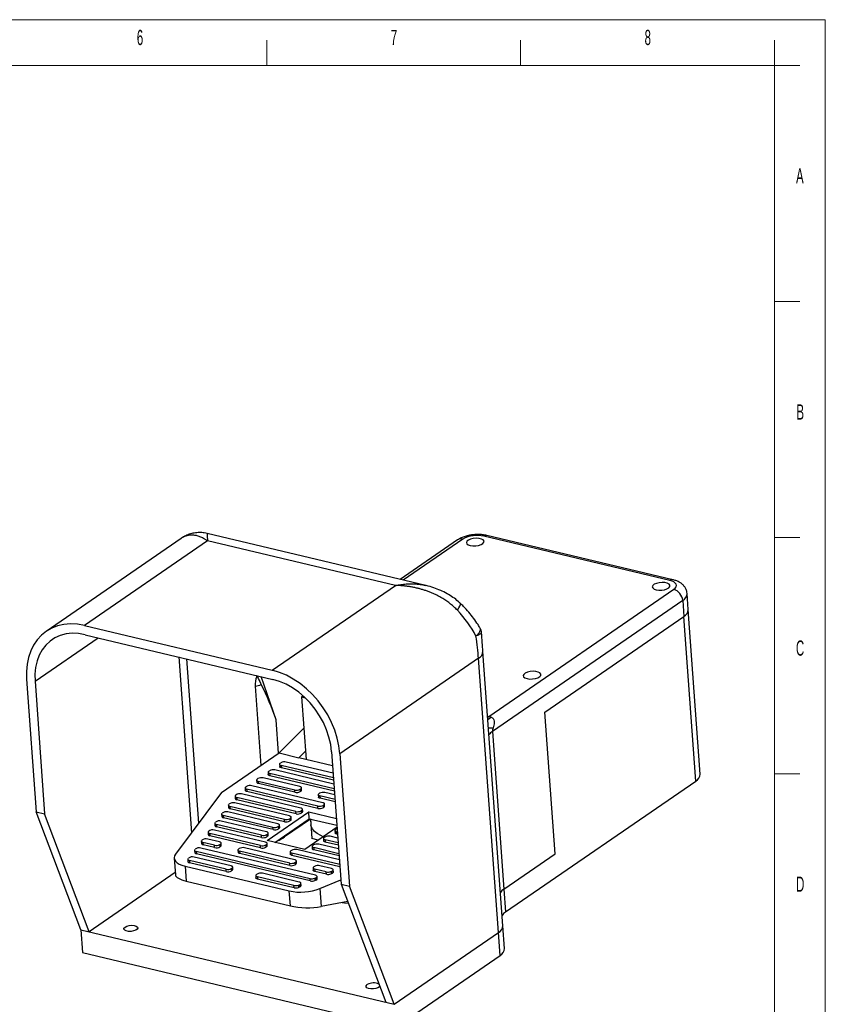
# Model space of a CAD drawing. Header units: millimetres. Extents: x 0 to 420, y 0 to 297.
# Tile 4 of 4: x 261 to 420, y 103 to 297. Entities that reach past the tile are written whole.
import ezdxf

# ---------------------------------------------------------------- set-up
doc = ezdxf.new("R2010")
doc.units = ezdxf.units.MM
doc.styles.add('SLDTEXTSTYLE0', font='TXT', dxfattribs={"width": 0.56})

msp = doc.modelspace()

# ---------------------------------------------------------------- linework, layer by layer
at = {"color": 7, "linetype": 'Continuous', "lineweight": 18}
for p, q in [((-0.015, 297.0175), (419.985, 297.0175)), ((419.985, 0.0175), (419.985, 297.0175)), ((309.985, 288.0175), (309.985, 293.0175)), ((359.985, 288.0175), (359.985, 293.0175)), ((409.985, 288.0175), (409.985, 293.0175)), ((409.985, 288.0175), (9.985, 288.0175)), ((215.985, 288.0175), (409.985, 288.0175)), ((409.985, 288.0175), (409.985, 253.7206)), ((414.985, 288.0175), (409.985, 288.0175)), ((409.985, 9.0175), (409.985, 288.0175)), ((414.985, 241.5175), (409.985, 241.5175)), ((414.985, 195.0175), (409.985, 195.0175)), ((414.985, 148.5175), (409.985, 148.5175))]:
    msp.add_line(p, q, dxfattribs=at)
at = {"color": 7, "linetype": 'Continuous', "lineweight": 25}
for p, q in [((293.1098, 194.8555), (266.5311, 176.5554)), ((298.2947, 194.3913), (274.0598, 177.7049)), ((341.2935, 185.5966), (298.2447, 195.8343)), ((335.3142, 185.5875), (298.2947, 194.3913)), ((347.5735, 194.5658), (336.2789, 186.7892)), ((389.3478, 186.5928), (352.7396, 195.2987)), ((389.9409, 186.7379), (353.3327, 195.4439)), ((311.0793, 168.9011), (335.3142, 185.5875)), ((353.7179, 159.7745), (390.1214, 184.8392)), ((391.8971, 182.6474), (354.4419, 156.8585)), ((391.8971, 182.6474), (392.1252, 179.4964)), ((392.9989, 180.8357), (392.7707, 183.9867)), ((395.3457, 148.4257), (392.9989, 180.8357)), ((364.7329, 160.636), (392.1252, 179.4964)), ((394.472, 147.0864), (392.1252, 179.4964)), ((274.0598, 177.7049), (311.0793, 168.9011)), ((274.1902, 175.9043), (311.2097, 167.1005)), ((356.4709, 118.574), (352.5596, 172.5908)), ((351.6859, 171.2515), (324.397, 152.4623)), ((355.5972, 117.2347), (351.6859, 171.2515)), ((262.6978, 167.1353), (264.5883, 141.0272)), ((308.0415, 167.7165), (307.947, 167.8764)), ((311.829, 159.1674), (308.9067, 167.6482)), ((264.3431, 166.744), (266.2336, 140.6359)), ((316.8257, 163.658), (317.1278, 163.866)), ((316.8257, 163.658), (317.5344, 163.4895)), ((316.8257, 163.658), (317.7177, 151.3398)), ((366.7537, 132.7274), (364.7329, 160.636)), ((312.3978, 152.605), (317.2733, 157.4772)), ((354.4419, 156.8585), (356.6909, 125.7988)), ((301.1019, 144.8275), (312.3978, 152.605)), ((312.3978, 152.605), (316.3054, 151.6757)), ((316.3054, 151.6757), (317.5997, 152.9692)), ((322.9514, 150.0952), (316.3054, 151.6757)), ((322.7516, 152.8536), (324.6421, 126.7455)), ((324.397, 152.4623), (326.2874, 126.3542)), ((312.5012, 150.371), (312.5338, 149.9208)), ((312.6323, 150.5719), (312.7735, 150.6691)), ((323.126, 147.6839), (312.8257, 150.1335)), ((312.8257, 150.1335), (312.8583, 149.6833)), ((323.1586, 147.2338), (312.8583, 149.6833)), ((323.0585, 148.6155), (313.8141, 150.814)), ((308.114, 147.4609), (308.2552, 147.5581)), ((316.494, 145.9912), (309.2957, 147.703)), ((310.2421, 148.8155), (310.2747, 148.3653)), ((310.3731, 149.0164), (310.5143, 149.1136)), ((323.2802, 145.5545), (310.5665, 148.578)), ((310.5665, 148.578), (310.5991, 148.1278)), ((323.3128, 145.1043), (310.5991, 148.1278)), ((323.2127, 146.4861), (311.5549, 149.2585)), ((305.7238, 145.7045), (305.7563, 145.2543)), ((305.8548, 145.9054), (305.996, 146.0026)), ((320.0333, 142.1411), (306.0482, 145.467)), ((306.0482, 145.467), (306.0808, 145.0169)), ((321.0217, 142.8216), (307.0366, 146.1475)), ((307.9829, 147.26), (308.0155, 146.8098)), ((315.5056, 145.3106), (308.3074, 147.0225)), ((308.3074, 147.0225), (308.34, 146.5723)), ((315.5382, 144.8605), (308.34, 146.5723)), ((316.5462, 145.4556), (316.6874, 145.5528)), ((316.5462, 145.4556), (316.5788, 145.0054)), ((316.72, 145.1026), (316.6874, 145.5528)), ((316.851, 145.3035), (316.8184, 145.7537)), ((357.0168, 121.2975), (394.472, 147.0864)), ((301.1019, 144.8275), (292.0029, 132.6779)), ((303.7463, 144.082), (303.7789, 143.6318)), ((303.7855, 144.1981), (303.8686, 144.3092)), ((315.7175, 141.0747), (304.0708, 143.8445)), ((304.0708, 143.8445), (304.1034, 143.3944)), ((316.7059, 141.7552), (305.0011, 144.5388)), ((320.0659, 141.691), (306.0808, 145.0169)), ((315.5382, 144.8605), (315.5056, 145.3106)), ((316.72, 145.1026), (316.5788, 145.0054)), ((320.1171, 144.3743), (320.1497, 143.9241)), ((320.3893, 144.6724), (320.2481, 144.5752)), ((323.4344, 143.4251), (320.4415, 144.1368)), ((320.4415, 144.1368), (320.4741, 143.6867)), ((323.467, 142.9749), (320.4741, 143.6867)), ((323.3669, 144.3567), (321.4299, 144.8173)), ((302.416, 142.3056), (302.4486, 141.8555)), ((302.4551, 142.4218), (302.5383, 142.5328)), ((313.4584, 139.5192), (302.7404, 142.0681)), ((302.7404, 142.0681), (302.773, 141.618)), ((313.491, 139.0691), (302.773, 141.618)), ((314.4468, 140.1998), (303.6707, 142.7625)), ((315.7501, 140.6246), (304.1034, 143.3944)), ((320.0659, 141.691), (320.0333, 142.1411)), ((321.0739, 142.286), (321.2151, 142.3833)), ((321.0739, 142.286), (321.1065, 141.8359)), ((321.2477, 141.9331), (321.1065, 141.8359)), ((321.2477, 141.9331), (321.2151, 142.3833)), ((321.3788, 142.134), (321.3462, 142.5842)), ((264.5883, 141.0272), (266.2336, 140.6359)), ((273.3866, 117.785), (264.5883, 141.0272)), ((275.0319, 117.3938), (266.2336, 140.6359)), ((301.0856, 140.5292), (301.1182, 140.0791)), ((301.1248, 140.6454), (301.2079, 140.7564)), ((311.1992, 137.9637), (301.41, 140.2917)), ((301.41, 140.2917), (301.4426, 139.8416)), ((311.2318, 137.5136), (301.4426, 139.8416)), ((312.1876, 138.6443), (302.3404, 140.9861)), ((310.0593, 135.3727), (318.2488, 141.0113)), ((311.5898, 135.0087), (318.3465, 139.6609)), ((314.499, 139.6642), (314.6402, 139.7614)), ((314.499, 139.6642), (314.5316, 139.214)), ((314.6727, 139.3112), (314.6402, 139.7614)), ((314.8038, 139.5121), (314.7712, 139.9623)), ((315.7501, 140.6246), (315.7175, 141.0747)), ((316.7581, 141.2196), (316.8993, 141.3169)), ((316.7581, 141.2196), (316.7907, 140.7695)), ((316.9319, 140.8667), (316.7907, 140.7695)), ((316.9319, 140.8667), (316.8993, 141.3169)), ((317.063, 141.0676), (317.0304, 141.5178)), ((318.2488, 141.0113), (323.7031, 139.7142)), ((318.3465, 139.6609), (318.2488, 141.0113)), ((318.3465, 139.6609), (323.8008, 138.3638)), ((299.7552, 138.7529), (299.7878, 138.3027)), ((299.7944, 138.869), (299.8776, 138.98)), ((308.94, 136.4082), (300.0797, 138.5154)), ((300.0797, 138.5154), (300.1123, 138.0652)), ((308.9726, 135.9581), (300.1123, 138.0652)), ((309.9284, 137.0888), (301.01, 139.2097)), ((311.2318, 137.5136), (311.1992, 137.9637)), ((312.2398, 138.1087), (312.381, 138.2059)), ((312.2398, 138.1087), (312.2724, 137.6585)), ((312.4136, 137.7557), (312.2724, 137.6585)), ((312.4136, 137.7557), (312.381, 138.2059)), ((312.5446, 137.9566), (312.512, 138.4068)), ((313.491, 139.0691), (313.4584, 139.5192)), ((318.5707, 139.5602), (313.5015, 136.0699)), ((314.6727, 139.3112), (314.5316, 139.214)), ((323.8276, 137.994), (317.4632, 133.6119)), ((318.5672, 139.6085), (318.8466, 135.7494)), ((318.604, 139.5997), (318.6867, 138.4579)), ((298.4249, 136.9765), (298.4575, 136.5263)), ((298.4641, 137.0926), (298.5472, 137.2037)), ((308.7375, 134.3636), (298.7493, 136.739)), ((298.7493, 136.739), (298.7819, 136.2888)), ((308.7701, 133.9135), (298.7819, 136.2888)), ((309.7259, 135.0442), (299.6797, 137.4333)), ((308.9726, 135.9581), (308.94, 136.4082)), ((309.9806, 136.5532), (310.1218, 136.6504)), ((309.9806, 136.5532), (310.0132, 136.103)), ((310.1544, 136.2002), (310.0132, 136.103)), ((310.1544, 136.2002), (310.1218, 136.6504)), ((310.2855, 136.4011), (310.2529, 136.8513)), ((320.1258, 135.4452), (318.8466, 135.7494)), ((321.158, 135.7557), (321.1905, 135.3056)), ((321.4302, 136.0538), (321.289, 135.9566)), ((323.9837, 135.839), (322.4708, 136.1988)), ((323.4171, 137.3112), (323.4497, 136.8611)), ((323.6894, 137.6093), (323.5482, 137.5121)), ((323.8969, 137.0368), (323.7416, 137.0737)), ((323.7416, 137.0737), (323.7742, 136.6236)), ((323.9295, 136.5866), (323.7742, 136.6236)), ((319.5661, 128.5185), (297.0189, 133.8806)), ((297.0945, 135.2001), (297.1271, 134.75)), ((297.1337, 135.3162), (297.2169, 135.4273)), ((299.6914, 134.4222), (297.419, 134.9626)), ((297.419, 134.9626), (297.4516, 134.5125)), ((299.724, 133.972), (297.4516, 134.5125)), ((300.6798, 135.1027), (298.3493, 135.6569)), ((299.724, 133.972), (299.6914, 134.4222)), ((300.732, 134.5671), (300.8732, 134.6643)), ((300.732, 134.5671), (300.7646, 134.117)), ((300.9058, 134.2142), (300.7646, 134.117)), ((300.9058, 134.2142), (300.8732, 134.6643)), ((301.0369, 134.4151), (301.0043, 134.8652)), ((315.4876, 131.5812), (305.6158, 133.9289)), ((308.7701, 133.9135), (308.7375, 134.3636)), ((309.7781, 134.5086), (309.9193, 134.6058)), ((309.7781, 134.5086), (309.8107, 134.0584)), ((309.9519, 134.1556), (309.8107, 134.0584)), ((309.9519, 134.1556), (309.9193, 134.6058)), ((310.0829, 134.3565), (310.0504, 134.8067)), ((317.4632, 133.6119), (310.0593, 135.3727)), ((318.8988, 134.2002), (318.9314, 133.7501)), ((319.171, 134.4983), (319.0298, 134.4011)), ((324.2053, 132.7779), (319.2232, 133.9627)), ((319.2232, 133.9627), (319.2558, 133.5126)), ((324.1379, 133.7095), (320.2116, 134.6433)), ((324.0511, 134.9073), (321.4824, 135.5182)), ((321.4824, 135.5182), (321.515, 135.0681)), ((324.0837, 134.4572), (321.515, 135.0681)), ((291.7416, 131.9035), (291.9799, 128.6136)), ((294.473, 131.7635), (294.5561, 131.8745)), ((302.9484, 130.3777), (295.6886, 132.1042)), ((295.7642, 133.4237), (295.7968, 132.9736)), ((295.8033, 133.5399), (295.8865, 133.6509)), ((318.5197, 127.8518), (296.0886, 133.1862)), ((296.0886, 133.1862), (296.1212, 132.7361)), ((318.5523, 127.4016), (296.1212, 132.7361)), ((304.3029, 133.4858), (304.3355, 133.0357)), ((304.5752, 133.7839), (304.434, 133.6867)), ((314.4992, 130.9007), (304.6274, 133.2483)), ((304.6274, 133.2483), (304.66, 132.7982)), ((314.5318, 130.4505), (304.66, 132.7982)), ((314.583, 133.1338), (314.6156, 132.6837)), ((314.8552, 133.4319), (314.714, 133.3347)), ((324.3595, 130.6485), (314.9074, 132.8963)), ((314.9074, 132.8963), (314.94, 132.4462)), ((324.3921, 130.1984), (314.94, 132.4462)), ((324.292, 131.5801), (315.8958, 133.5769)), ((324.2379, 132.3278), (319.2558, 133.5126)), ((356.6909, 125.7988), (366.7537, 132.7274)), ((293.9046, 130.3203), (314.415, 125.4426)), ((293.9046, 130.3203), (294.1165, 127.3944)), ((294.4338, 131.6473), (294.4664, 131.1972)), ((301.96, 129.6972), (294.7583, 131.4099)), ((294.7583, 131.4099), (294.7908, 130.9597)), ((301.9926, 129.247), (294.7908, 130.9597)), ((303.0006, 129.8421), (303.1418, 129.9393)), ((303.1744, 129.4892), (303.1418, 129.9393)), ((303.3055, 129.6901), (303.2729, 130.1402)), ((314.5318, 130.4505), (314.4992, 130.9007)), ((315.5398, 131.0456), (315.681, 131.1428)), ((315.5398, 131.0456), (315.5724, 130.5954)), ((315.7136, 130.6927), (315.5724, 130.5954)), ((315.7136, 130.6927), (315.681, 131.1428)), ((315.8447, 130.8936), (315.8121, 131.3437)), ((319.1107, 129.9643), (319.1433, 129.5142)), ((319.383, 130.2624), (319.2418, 130.1652)), ((322.7541, 129.8531), (320.4236, 130.4073)), ((291.9489, 129.0415), (275.0319, 117.3938)), ((301.9926, 129.247), (301.96, 129.6972)), ((303.0006, 129.8421), (303.0332, 129.3919)), ((303.1744, 129.4892), (303.0332, 129.3919)), ((307.8055, 128.4673), (307.8381, 128.0172)), ((308.0777, 128.7655), (307.9365, 128.6682)), ((315.3317, 126.5172), (308.1299, 128.2299)), ((308.1299, 128.2299), (308.1625, 127.7797)), ((316.3782, 127.1839), (309.1183, 128.9104)), ((319.422, 127.923), (319.6213, 128.0064)), ((321.7077, 129.1864), (319.4352, 129.7268)), ((319.4352, 129.7268), (319.4678, 129.2767)), ((321.7403, 128.7362), (319.4678, 129.2767)), ((319.6538, 127.5563), (319.6213, 128.0064)), ((319.9232, 127.8309), (319.8906, 128.281)), ((321.7403, 128.7362), (321.7077, 129.1864)), ((322.61, 129.2576), (322.8092, 129.341)), ((322.61, 129.2576), (322.6426, 128.8075)), ((322.8418, 128.8909), (322.6426, 128.8075)), ((322.8418, 128.8909), (322.8092, 129.341)), ((323.1111, 129.1655), (323.0785, 129.6156)), ((294.1165, 127.3944), (314.6268, 122.5167)), ((315.3643, 126.067), (308.1625, 127.7797)), ((315.3643, 126.067), (315.3317, 126.5172)), ((316.234, 126.5884), (316.4333, 126.6718)), ((316.234, 126.5884), (316.2666, 126.1382)), ((316.4659, 126.2217), (316.2666, 126.1382)), ((316.4659, 126.2217), (316.4333, 126.6718)), ((316.7352, 126.4963), (316.7026, 126.9464)), ((318.5523, 127.4016), (318.5197, 127.8518)), ((319.422, 127.923), (319.4546, 127.4729)), ((319.6538, 127.5563), (319.4546, 127.4729)), ((320.4304, 125.9174), (324.5764, 127.6531)), ((324.6421, 126.7455), (326.2874, 126.3542)), ((324.6421, 126.7455), (333.4405, 103.5033)), ((335.0858, 103.112), (326.2874, 126.3542)), ((314.6268, 122.5167), (314.415, 125.4426)), ((320.4304, 125.9174), (320.6893, 122.3426)), ((356.6909, 125.7988), (357.0168, 121.2975)), ((325.9281, 123.3483), (320.6893, 122.3426)), ((356.7969, 114.0726), (356.4709, 118.574)), ((273.3866, 117.785), (275.0319, 117.3938)), ((273.3866, 117.785), (273.7126, 113.2836)), ((273.3866, 117.785), (335.0858, 103.112)), ((335.0858, 103.112), (355.5972, 117.2347)), ((355.9232, 112.7333), (355.5972, 117.2347)), ((273.7126, 113.2836), (335.4117, 98.6106)), ((335.4117, 98.6106), (355.9232, 112.7333)), ((333.4405, 103.5033), (335.0858, 103.112))]:
    msp.add_line(p, q, dxfattribs=at)
at = {"color": 8, "linetype": 'Continuous', "lineweight": 25}
for p, q in [((348.5773, 194.719), (336.8596, 186.6511)), ((264.3431, 166.744), (276.7598, 175.2932)), ((292.6471, 171.515), (295.1546, 136.8863)), ((296.5856, 138.7971), (294.244, 171.1352)), ((307.6895, 165.7622), (308.8206, 150.142)), ((312.3086, 152.5436), (311.829, 159.1674)), ((353.4836, 159.8302), (353.7179, 159.7745)), ((353.4976, 159.637), (353.7179, 159.7745)), ((313.5015, 136.0699), (313.4839, 136.3129))]:
    msp.add_line(p, q, dxfattribs=at)
at = {"color": 7, "linetype": 'Continuous', "lineweight": 25, "flags": 128}
for points in [[(350.0569, 193.4516), (350.5779, 193.3773), (351.1495, 193.3848), (351.7099, 193.4733), (352.1982, 193.6332), (352.5616, 193.8471), (352.7607, 194.0919), (352.7738, 194.3411), (352.5997, 194.5677), (352.2571, 194.747), (351.7832, 194.8597), (351.2293, 194.8936), (350.6555, 194.8449), (350.1239, 194.719), (349.6921, 194.5295), (349.407, 194.2969), (349.2994, 194.0465), (349.381, 193.8054), (349.643, 193.5996), (350.0569, 193.4516)], [(386.665, 184.7456), (387.186, 184.6713), (387.7577, 184.6788), (388.318, 184.7673), (388.8064, 184.9272), (389.1698, 185.1411), (389.3688, 185.386), (389.382, 185.6352), (389.2079, 185.8617), (388.8653, 186.041), (388.3914, 186.1537), (387.8375, 186.1876), (387.2636, 186.1389), (386.732, 186.013), (386.3003, 185.8235), (386.0152, 185.591), (385.9076, 185.3405), (385.9892, 185.0994), (386.2511, 184.8936), (386.665, 184.7456)], [(390.1214, 184.8392), (390.4045, 185.0781), (390.5819, 185.3303), (390.6468, 185.5863), (390.5966, 185.836), (390.4334, 186.0701), (390.1633, 186.2793), (389.7967, 186.4558), (389.3478, 186.5928)], [(274.0598, 177.7049), (272.6843, 177.9485), (271.3385, 178.0193), (270.0391, 177.9163), (268.8026, 177.6408), (267.6445, 177.1963), (266.5794, 176.5884), (265.6206, 175.8247), (264.7803, 174.9148), (264.069, 173.8702), (263.4956, 172.7039), (263.0673, 171.4308), (262.7896, 170.0667), (262.6659, 168.6288), (262.6978, 167.1353)], [(352.2714, 176.3105), (352.2611, 176.4102), (352.2545, 176.4567)], [(274.1902, 175.9043), (272.9073, 176.1256), (271.6555, 176.1729), (270.4529, 176.0457), (269.3173, 175.7457), (268.265, 175.2774), (267.3115, 174.6475), (266.4707, 173.8653), (265.7548, 172.9422), (265.1743, 171.8916), (264.7376, 170.7289), (264.4511, 169.471), (264.319, 168.1362), (264.3431, 166.744)], [(324.397, 152.4623), (324.2099, 153.9927), (323.87, 155.5408), (323.3815, 157.0871), (322.7507, 158.6122), (321.9853, 160.0968), (321.0951, 161.5223), (320.0913, 162.8707), (318.9864, 164.1252), (317.7944, 165.2699), (316.5302, 166.2905), (315.2098, 167.174), (313.8497, 167.9095), (312.4671, 168.4876), (311.0793, 168.9011)], [(322.7516, 152.8536), (322.5715, 154.2828), (322.2381, 155.7283), (321.7562, 157.169), (321.1328, 158.5838), (320.3771, 159.9522), (319.5001, 161.2541), (318.5146, 162.4707), (317.4349, 163.584), (316.2767, 164.578), (315.0571, 165.4381), (313.7937, 166.1518), (312.5049, 166.7086), (311.2097, 167.1005)], [(361.2494, 167.2463), (361.7704, 167.172), (362.3421, 167.1795), (362.9024, 167.268), (363.3908, 167.4279), (363.7542, 167.6418), (363.9532, 167.8867), (363.9664, 168.1358), (363.7923, 168.3624), (363.4497, 168.5417), (362.9758, 168.6544), (362.4219, 168.6883), (361.848, 168.6396), (361.3165, 168.5137), (360.8847, 168.3242), (360.5996, 168.0917), (360.492, 167.8412), (360.5736, 167.6001), (360.8355, 167.3943), (361.2494, 167.2463)], [(312.6323, 150.5719), (312.5615, 150.5121), (312.5172, 150.4491), (312.5009, 150.3851), (312.5135, 150.3227), (312.5543, 150.2641), (312.6218, 150.2118), (312.7135, 150.1677), (312.8257, 150.1335)], [(312.8583, 149.6833), (312.7461, 149.7176), (312.6544, 149.7617), (312.5869, 149.814), (312.5461, 149.8725), (312.5338, 149.9208)], [(308.114, 147.4609), (308.0432, 147.4012), (307.9988, 147.3381), (307.9826, 147.2741), (307.9952, 147.2117), (308.036, 147.1532), (308.1035, 147.1008), (308.1951, 147.0567), (308.3074, 147.0225)], [(310.3731, 149.0164), (310.3023, 148.9566), (310.258, 148.8936), (310.2418, 148.8296), (310.2543, 148.7672), (310.2951, 148.7087), (310.3627, 148.6563), (310.4543, 148.6122), (310.5665, 148.578)], [(310.5991, 148.1278), (310.4869, 148.1621), (310.3953, 148.2062), (310.3277, 148.2585), (310.2869, 148.317), (310.2747, 148.3653)], [(305.8548, 145.9054), (305.784, 145.8457), (305.7397, 145.7826), (305.7234, 145.7186), (305.736, 145.6562), (305.7768, 145.5977), (305.8443, 145.5453), (305.936, 145.5012), (306.0482, 145.467)], [(308.34, 146.5723), (308.2277, 146.6066), (308.1361, 146.6507), (308.0686, 146.703), (308.0277, 146.7615), (308.0155, 146.8098)], [(316.6874, 145.5528), (316.7582, 145.6125), (316.8025, 145.6756), (316.8187, 145.7395), (316.8062, 145.802), (316.7654, 145.8605), (316.6978, 145.9128), (316.6062, 145.9569), (316.494, 145.9912)], [(303.7855, 144.1981), (303.7561, 144.1456), (303.746, 144.0929), (303.7554, 144.0413), (303.7843, 143.9921), (303.8317, 143.9468), (303.8964, 143.9064), (303.9768, 143.872), (304.0708, 143.8445)], [(306.0808, 145.0169), (305.9686, 145.0511), (305.8769, 145.0952), (305.8094, 145.1475), (305.7686, 145.206), (305.7563, 145.2543)], [(320.2481, 144.5752), (320.1773, 144.5155), (320.133, 144.4524), (320.1168, 144.3884), (320.1293, 144.326), (320.1701, 144.2675), (320.2377, 144.2152), (320.3293, 144.171), (320.4415, 144.1368)], [(320.4741, 143.6867), (320.3619, 143.7209), (320.2703, 143.765), (320.2027, 143.8173), (320.1619, 143.8758), (320.1497, 143.9241)], [(302.4551, 142.4218), (302.4257, 142.3693), (302.4156, 142.3165), (302.4251, 142.2649), (302.4539, 142.2158), (302.5013, 142.1704), (302.5661, 142.13), (302.6465, 142.0956), (302.7404, 142.0681)], [(316.8993, 141.3169), (316.9701, 141.3766), (317.0145, 141.4396), (317.0307, 141.5036), (317.0181, 141.5661), (316.9773, 141.6246), (316.9098, 141.6769), (316.8182, 141.721), (316.7059, 141.7552)], [(321.2151, 142.3833), (321.2859, 142.443), (321.3303, 142.506), (321.3465, 142.57), (321.3339, 142.6325), (321.2931, 142.691), (321.2256, 142.7433), (321.134, 142.7874), (321.0217, 142.8216)], [(301.1248, 140.6454), (301.0953, 140.5929), (301.0852, 140.5401), (301.0947, 140.4885), (301.1235, 140.4394), (301.1709, 140.394), (301.2357, 140.3536), (301.3161, 140.3192), (301.41, 140.2917)], [(314.6402, 139.7614), (314.7109, 139.8211), (314.7553, 139.8841), (314.7715, 139.9481), (314.759, 140.0106), (314.7182, 140.0691), (314.6506, 140.1214), (314.559, 140.1655), (314.4468, 140.1998)], [(299.7944, 138.869), (299.765, 138.8165), (299.7549, 138.7638), (299.7644, 138.7121), (299.7932, 138.663), (299.8406, 138.6176), (299.9053, 138.5772), (299.9857, 138.5428), (300.0797, 138.5154)], [(312.381, 138.2059), (312.4518, 138.2656), (312.4961, 138.3287), (312.5123, 138.3926), (312.4998, 138.4551), (312.459, 138.5136), (312.3915, 138.5659), (312.2998, 138.61), (312.1876, 138.6443)], [(321.1139, 136.1256), (320.6162, 136.338), (319.9105, 136.7309), (319.3551, 137.1715), (318.9612, 137.651), (318.7368, 138.1596), (318.6867, 138.4579)], [(323.8495, 137.6919), (323.7839, 137.6634), (323.6894, 137.6093)], [(298.4641, 137.0926), (298.4346, 137.0401), (298.4245, 136.9874), (298.434, 136.9358), (298.4628, 136.8866), (298.5102, 136.8413), (298.575, 136.8009), (298.6554, 136.7665), (298.7493, 136.739)], [(310.1218, 136.6504), (310.1926, 136.7101), (310.237, 136.7732), (310.2532, 136.8371), (310.2406, 136.8996), (310.1998, 136.9581), (310.1323, 137.0104), (310.0407, 137.0545), (309.9284, 137.0888)], [(321.289, 135.9566), (321.2182, 135.8969), (321.1739, 135.8338), (321.1576, 135.7699), (321.1702, 135.7074), (321.211, 135.6489), (321.2785, 135.5966), (321.3702, 135.5525), (321.4824, 135.5182)], [(323.5482, 137.5121), (323.4774, 137.4524), (323.433, 137.3893), (323.4168, 137.3253), (323.4294, 137.2629), (323.4702, 137.2044), (323.5377, 137.1521), (323.6293, 137.108), (323.7416, 137.0737)], [(323.7742, 136.6236), (323.6619, 136.6578), (323.5703, 136.7019), (323.5028, 136.7543), (323.4619, 136.8128), (323.4497, 136.8611)], [(297.1337, 135.3162), (297.1043, 135.2637), (297.0942, 135.211), (297.1036, 135.1594), (297.1325, 135.1102), (297.1799, 135.0649), (297.2446, 135.0245), (297.325, 134.9901), (297.419, 134.9626)], [(300.8732, 134.6643), (300.944, 134.724), (300.9884, 134.7871), (301.0046, 134.8511), (300.992, 134.9135), (300.9512, 134.972), (300.8837, 135.0244), (300.7921, 135.0685), (300.6798, 135.1027)], [(309.9193, 134.6058), (309.9901, 134.6655), (310.0344, 134.7286), (310.0507, 134.7925), (310.0381, 134.855), (309.9973, 134.9135), (309.9298, 134.9658), (309.8381, 135.0099), (309.7259, 135.0442)], [(319.0298, 134.4011), (318.9591, 134.3414), (318.9147, 134.2783), (318.8985, 134.2144), (318.911, 134.1519), (318.9518, 134.0934), (319.0194, 134.0411), (319.111, 133.997), (319.2232, 133.9627)], [(321.515, 135.0681), (321.4028, 135.1023), (321.3111, 135.1464), (321.2436, 135.1988), (321.2028, 135.2573), (321.1905, 135.3056)], [(292.0029, 132.6779), (291.8066, 132.3279), (291.7392, 131.9762), (291.8024, 131.6321), (291.9946, 131.3046), (292.3106, 131.0021), (292.7423, 130.7328), (293.2783, 130.5035), (293.9046, 130.3203)], [(295.8033, 133.5399), (295.7739, 133.4874), (295.7638, 133.4346), (295.7733, 133.383), (295.8021, 133.3339), (295.8495, 133.2885), (295.9143, 133.2481), (295.9947, 133.2137), (296.0886, 133.1862)], [(304.434, 133.6867), (304.3632, 133.627), (304.3188, 133.5639), (304.3026, 133.5), (304.3152, 133.4375), (304.356, 133.379), (304.4235, 133.3267), (304.5152, 133.2826), (304.6274, 133.2483)], [(304.66, 132.7982), (304.5477, 132.8324), (304.4561, 132.8765), (304.3886, 132.9289), (304.3478, 132.9874), (304.3355, 133.0357)], [(314.714, 133.3347), (314.6433, 133.275), (314.5989, 133.2119), (314.5827, 133.148), (314.5952, 133.0855), (314.636, 133.027), (314.7036, 132.9747), (314.7952, 132.9306), (314.9074, 132.8963)], [(314.94, 132.4462), (314.8278, 132.4804), (314.7362, 132.5246), (314.6686, 132.5769), (314.6278, 132.6354), (314.6156, 132.6837)], [(319.2558, 133.5126), (319.1436, 133.5468), (319.052, 133.5909), (318.9844, 133.6433), (318.9436, 133.7018), (318.9314, 133.7501)], [(294.473, 131.7635), (294.4436, 131.711), (294.4334, 131.6582), (294.4429, 131.6066), (294.4717, 131.5575), (294.5191, 131.5121), (294.5839, 131.4717), (294.6643, 131.4373), (294.7583, 131.4099)], [(303.1418, 129.9393), (303.2126, 129.999), (303.2569, 130.0621), (303.2732, 130.1261), (303.2606, 130.1885), (303.2198, 130.247), (303.1523, 130.2993), (303.0606, 130.3435), (302.9484, 130.3777)], [(315.681, 131.1428), (315.7518, 131.2025), (315.7962, 131.2656), (315.8124, 131.3296), (315.7998, 131.392), (315.759, 131.4505), (315.6915, 131.5028), (315.5999, 131.547), (315.4876, 131.5812)], [(319.2418, 130.1652), (319.171, 130.1055), (319.1266, 130.0424), (319.1104, 129.9784), (319.123, 129.916), (319.1638, 129.8575), (319.2313, 129.8052), (319.3229, 129.761), (319.4352, 129.7268)], [(307.9365, 128.6682), (307.8658, 128.6085), (307.8214, 128.5455), (307.8052, 128.4815), (307.8177, 128.419), (307.8585, 128.3605), (307.9261, 128.3082), (308.0177, 128.2641), (308.1299, 128.2299)], [(308.1625, 127.7797), (308.0503, 127.8139), (307.9587, 127.8581), (307.8911, 127.9104), (307.8503, 127.9689), (307.8381, 128.0172)], [(319.4678, 129.2767), (319.3555, 129.3109), (319.2639, 129.355), (319.1964, 129.4074), (319.1556, 129.4659), (319.1433, 129.5142)], [(319.6213, 128.0064), (319.7401, 128.0673), (319.8273, 128.1367), (319.8782, 128.2109), (319.8901, 128.2859), (319.8624, 128.3577), (319.7965, 128.4227), (319.696, 128.4772), (319.5661, 128.5185)], [(322.8092, 129.341), (322.9281, 129.4019), (323.0153, 129.4713), (323.0662, 129.5455), (323.0781, 129.6205), (323.0504, 129.6923), (322.9845, 129.7573), (322.884, 129.8118), (322.7541, 129.8531)], [(316.4333, 126.6718), (316.5522, 126.7327), (316.6394, 126.8021), (316.6903, 126.8762), (316.7022, 126.9512), (316.6744, 127.0231), (316.6086, 127.088), (316.508, 127.1426), (316.3782, 127.1839)], [(324.8088, 123.1334), (325.2824, 123.0877), (326.0443, 123.0414)], [(282.072, 118.3355), (282.4289, 118.5105), (282.8904, 118.6255), (283.3941, 118.665), (283.8721, 118.6237), (284.2597, 118.5071), (284.5046, 118.3311), (284.5737, 118.1192), (284.4577, 117.9003), (284.1724, 117.7038), (283.7561, 117.5563), (283.2651, 117.4777), (282.7658, 117.4786), (282.3255, 117.5589), (282.0038, 117.7077), (281.844, 117.905), (281.8679, 118.1241), (282.072, 118.3355)], [(332.248, 106.6534), (332.1717, 106.5532), (331.8864, 106.3567), (331.4701, 106.2092), (330.9791, 106.1305), (330.4798, 106.1314), (330.0395, 106.2118), (329.7178, 106.3606), (329.558, 106.5579), (329.5819, 106.777), (329.786, 106.9884), (329.786, 106.9884)]]:
    msp.add_lwpolyline(points, dxfattribs=at)
at = {"color": 8, "linetype": 'Continuous', "lineweight": 25, "flags": 128}
for points in [[(347.5172, 180.7139), (347.8085, 181.1679), (348.0107, 181.5447), (348.1179, 181.8337), (348.1272, 182.0268), (348.0911, 182.0892)], [(353.5274, 159.2244), (353.8061, 159.3709), (354.1783, 159.6495)]]:
    msp.add_lwpolyline(points, dxfattribs=at)
at = {"color": 8, "linetype": 'Continuous', "lineweight": 25}
for centre, radius, start, end in [((348.244, 193.5378), 1.2273, 74.243662, 123.118058), ((353.1952, 194.7216), 0.7353, 79.221245, 128.287087), ((389.8034, 186.0155), 0.7354, 79.251237, 128.285276), ((391.2268, 184.0387), 1.5444, 295.722662, 358.226736), ((350.3607, 176.1639), 1.9164, 8.790137, 28.37347), ((353.4833, 177.238), 19.7024, 270.483718, 273.136736), ((355.7186, 154.8693), 2.3636, 122.694846, 146.471907)]:
    msp.add_arc(centre, radius, start, end, dxfattribs=at)
at = {"color": 7, "linetype": 'Continuous', "lineweight": 25}
for centre, radius, start, end in [((351.4088, 189.6212), 5.8315, 76.808213, 119.049285), ((389.3931, 182.4341), 2.513, 4.86958, 73.154813), ((391.4533, 180.8893), 1.5465, 295.751743, 358.012993), ((350.959, 172.6746), 1.598, 297.056925, 358.270018), ((305.0276, 179.0256), 13.5279, 281.348259, 286.65573), ((313.4814, 149.3946), 1.4579, 76.808213, 119.049285), ((308.963, 146.2836), 1.4579, 76.808213, 119.049285), ((311.2222, 147.8391), 1.4579, 76.808213, 119.049285), ((393.8001, 148.4793), 1.5465, 295.751743, 358.012993), ((306.7039, 144.7281), 1.4579, 76.808213, 119.049285), ((315.8383, 146.73), 1.4579, 256.808213, 299.049285), ((304.1186, 143.7555), 0.3615, 200.009419, 267.583769), ((304.6606, 143.3111), 1.2741, 74.498725, 128.430278), ((315.8709, 146.2799), 1.4579, 256.808213, 299.049285), ((316.6192, 145.3116), 0.232, 295.751743, 358.012993), ((321.0972, 143.3979), 1.4579, 76.808213, 119.049285), ((302.7882, 141.9792), 0.3615, 200.009419, 267.583769), ((303.3302, 141.5347), 1.2741, 74.498725, 128.430278), ((320.366, 143.5605), 1.4579, 256.808213, 299.049285), ((320.3986, 143.1104), 1.4579, 256.808213, 299.049285), ((321.1469, 142.1421), 0.232, 295.751743, 358.012993), ((301.4579, 140.2028), 0.3615, 200.009419, 267.583769), ((301.9999, 139.7583), 1.2741, 74.498725, 128.430278), ((313.7911, 140.9386), 1.4579, 256.808213, 299.049285), ((316.0502, 142.4941), 1.4579, 256.808213, 299.049285), ((316.0828, 142.044), 1.4579, 256.808213, 299.049285), ((316.8311, 141.0757), 0.232, 295.751743, 358.012993), ((300.1275, 138.4264), 0.3615, 200.009419, 267.583769), ((300.6695, 137.9819), 1.2741, 74.498725, 128.430278), ((311.5319, 139.3831), 1.4579, 256.808213, 299.049285), ((312.3128, 137.9647), 0.232, 295.751743, 358.012993), ((313.8237, 140.4885), 1.4579, 256.808213, 299.049285), ((314.572, 139.5202), 0.232, 295.751743, 358.012993), ((298.7972, 136.65), 0.3615, 200.009419, 267.583769), ((299.3391, 136.2056), 1.2741, 74.498725, 128.430278), ((309.2727, 137.8276), 1.4579, 256.808213, 299.049285), ((309.3053, 137.3775), 1.4579, 256.808213, 299.049285), ((310.0536, 136.4092), 0.232, 295.751743, 358.012993), ((311.5645, 138.933), 1.4579, 256.808213, 299.049285), ((309.3605, 142.2676), 7.4538, 290.890245, 303.748947), ((322.1381, 134.7794), 1.4579, 76.808213, 119.049285), ((296.6784, 132.6528), 1.2741, 74.498725, 128.430278), ((297.4668, 134.8737), 0.3615, 200.009419, 267.583769), ((298.0088, 134.4292), 1.2741, 74.498725, 128.430278), ((300.0242, 135.8416), 1.4579, 256.808213, 299.049285), ((300.0567, 135.3914), 1.4579, 256.808213, 299.049285), ((300.805, 134.4231), 0.232, 295.751743, 358.012993), ((305.2831, 132.5095), 1.4579, 76.808213, 119.049285), ((309.0702, 135.783), 1.4579, 256.808213, 299.049285), ((309.1028, 135.3329), 1.4579, 256.808213, 299.049285), ((309.8511, 134.3646), 0.232, 295.751743, 358.012993), ((319.8789, 133.2239), 1.4579, 76.808213, 119.049285), ((295.3481, 130.8764), 1.2741, 74.498725, 128.430278), ((296.1364, 133.0973), 0.3615, 200.009419, 267.583769), ((315.5631, 132.1575), 1.4579, 76.808213, 119.049285), ((294.8061, 131.3209), 0.3615, 200.009419, 267.583769), ((314.8319, 132.3201), 1.4579, 256.808213, 299.049285), ((314.8645, 131.8699), 1.4579, 256.808213, 299.049285), ((315.6128, 130.9016), 0.232, 295.751743, 358.012993), ((320.0909, 128.988), 1.4579, 76.808213, 119.049285), ((302.2927, 131.1166), 1.4579, 256.808213, 299.049285), ((302.3253, 130.6664), 1.4579, 256.808213, 299.049285), ((303.0736, 129.6981), 0.232, 295.751743, 358.012993), ((308.7856, 127.491), 1.4579, 76.808213, 119.049285), ((322.0401, 130.7256), 1.5747, 257.810482, 291.215037), ((322.0727, 130.2754), 1.5747, 257.810482, 291.215037), ((322.7699, 129.2308), 0.3474, 281.946661, 349.167203), ((315.6642, 128.0563), 1.5747, 257.810482, 291.215037), ((315.6968, 127.6062), 1.5747, 257.810482, 291.215037), ((316.394, 126.5616), 0.3474, 281.946661, 349.167203), ((318.8522, 129.391), 1.5747, 257.810482, 291.215037), ((318.8848, 128.9408), 1.5747, 257.810482, 291.215037), ((319.5819, 127.8962), 0.3474, 281.946661, 349.167203), ((316.6315, 135.7038), 10.4979, 257.810482, 291.215037), ((357.926, 123.8519), 2.3057, 122.391398, 146.775355), ((357.9676, 123.8097), 2.3636, 122.694846, 146.471907), ((358.252, 119.3505), 2.3057, 122.391398, 146.775355), ((354.8703, 118.6579), 1.598, 297.056925, 358.270018), ((355.1963, 114.1565), 1.598, 297.056925, 358.270018), ((331.0373, 104.961), 2.3824, 64.116491, 121.681779)]:
    msp.add_arc(centre, radius, start, end, dxfattribs=at)
for centre, major_axis, ratio, start_param, end_param in [((340.2748, 174.8255), (10.9248, -10.5515), 0.61179207, 1.07171784, 1.49707803), ((346.7848, 179.3078), (-3.534, 15.7046), 0.22501867, 4.12389426, 4.42662808), ((351.7685, 179.7045), (-0.9998, 11.4521), 0.01875618, 4.0444714, 4.40986547), ((318.6552, 167.978), (10.8597, 2.8556), 0.55609299, 2.73903671, 3.03798201), ((306.0704, 160.5369), (-6.3545, 15.1946), 0.29722192, 4.4991615, 4.95812972), ((355.2346, 158.9284), (2.2344, -0.8793), 0.13850391, 2.11684705, 2.36998744), ((358.0036, 160.835), (3.4249, 4.2936), 0.22979043, 2.59875235, 2.89769765), ((297.005, 128.4478), (5.0258, -0.2121), 0.28291151, 3.17410619, 4.11210773), ((317.5153, 123.5702), (5.0258, -0.2121), 0.28291151, 4.11210773, 5.40780268)]:
    msp.add_ellipse(centre, major_axis=major_axis, ratio=ratio, start_param=start_param, end_param=end_param, dxfattribs=at)
for points, knots in [([(298.2415, 195.8201), (298.0505, 195.8665), (297.56, 195.9857), (296.6971, 196.0315), (295.6987, 195.949), (294.7177, 195.6936), (293.8442, 195.3273), (293.3428, 194.9995), (293.108, 194.8461)], [0, 0, 0, 0, 0.11191025, 0.28732145, 0.47855925, 0.66362177, 0.84251242, 1, 1, 1, 1]), ([(353.3327, 195.4439), (353.187, 195.4753), (352.7718, 195.5647), (352.0494, 195.6389), (351.1771, 195.6425), (350.3097, 195.5604), (349.4631, 195.3959), (348.6495, 195.1417), (348.0233, 194.8573), (347.6838, 194.6373), (347.5735, 194.5658)], [0, 0, 0, 0, 0.077167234, 0.219885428, 0.358993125, 0.496793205, 0.635704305, 0.778072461, 0.927898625, 1, 1, 1, 1]), ([(392.7557, 183.9966), (392.7392, 184.1624), (392.7027, 184.5314), (392.4733, 185.0559), (392.135, 185.5437), (391.7011, 185.9548), (391.1734, 186.2985), (390.5852, 186.5638), (390.147, 186.6822), (389.9409, 186.7379)], [0, 0, 0, 0, 0.115153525, 0.256240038, 0.394029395, 0.534706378, 0.685009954, 0.85187532, 1, 1, 1, 1]), ([(347.5172, 180.7139), (347.3057, 180.9285), (346.8815, 181.3586), (346.1862, 181.9502), (345.4506, 182.503), (344.7479, 182.9637), (344.0955, 183.3451), (343.5024, 183.6592), (342.895, 183.9497), (342.2708, 184.2183), (341.6318, 184.4641), (340.9783, 184.6869), (340.3155, 184.8852), (339.6396, 185.0603), (338.9525, 185.2114), (338.2544, 185.3381), (337.5515, 185.4393), (336.7618, 185.524), (336.0873, 185.5675), (335.6044, 185.5826), (335.4237, 185.586), (335.358, 185.5869), (335.3365, 185.5872), (335.3262, 185.5873), (335.3199, 185.5874), (335.3142, 185.5875)], [0, 0, 0, 0, 0.06703687, 0.13440064, 0.20270331, 0.27129644, 0.3207313, 0.37026177, 0.42007069, 0.46996831, 0.52086316, 0.57184496, 0.62308261, 0.67440296, 0.72692268, 0.77952673, 0.83238216, 0.88532033, 0.9570335, 0.98378978, 0.99387838, 0.99768792, 0.99858495, 0.99871561, 1, 1, 1, 1]), ([(348.0799, 182.077), (347.953, 182.202), (347.5137, 182.6347), (346.6517, 183.2773), (345.4977, 184.0069), (344.228, 184.6414), (342.8512, 185.1646), (341.8606, 185.4825), (341.3234, 185.5876), (341.289, 185.5944)], [0, 0, 0, 0, 0.06902248, 0.23895124, 0.41549743, 0.59847475, 0.78822812, 0.98643536, 1, 1, 1, 1]), ([(352.0002, 177.1573), (351.8658, 177.3989), (351.4919, 178.0709), (350.7469, 179.1348), (349.7906, 180.3367), (348.8917, 181.318), (348.3037, 181.8844), (348.0913, 182.0891)], [0, 0, 0, 0, 0.13742709, 0.38233497, 0.6247899, 0.86442724, 1, 1, 1, 1]), ([(351.1715, 175.6439), (351.1743, 175.6462), (351.2522, 175.7127), (351.3967, 175.8427), (351.584, 176.031), (351.744, 176.2155), (351.8777, 176.3994), (351.9801, 176.5802), (352.0458, 176.7565), (352.0738, 176.9237), (352.0559, 177.0241), (352.0468, 177.0745)], [0, 0, 0, 0, 0.00418816, 0.11943547, 0.23543648, 0.35380533, 0.47299015, 0.60194566, 0.73196385, 0.86538495, 1, 1, 1, 1]), ([(352.0468, 177.0745), (352.0401, 177.0984), (352.0286, 177.1396), (352.0148, 177.1557), (352.009, 177.1625)], [0, 0, 0, 0, 0.57921383, 1, 1, 1, 1]), ([(352.2534, 176.4571), (352.2514, 176.4728), (352.246, 176.5154), (352.2133, 176.671), (352.1647, 176.8662), (352.0884, 176.9948), (352.06, 177.0427)], [0, 0, 0, 0, 0.13112851, 0.35633573, 0.76028349, 1, 1, 1, 1]), ([(351.1715, 175.6439), (351.1745, 175.6452), (351.3033, 175.7021), (351.5006, 175.7931), (351.7678, 175.926), (351.9347, 176.0177), (352.0726, 176.1022), (352.1689, 176.1687), (352.2443, 176.2363), (352.2739, 176.2822), (352.272, 176.3034), (352.2714, 176.3105)], [0, 0, 0, 0, 0.00412926, 0.17746462, 0.29479614, 0.47341418, 0.53775441, 0.6670733, 0.7986684, 0.93261914, 1, 1, 1, 1]), ([(308.0415, 167.7165), (308.1184, 167.5823), (308.4347, 167.0298), (308.7024, 166.4809), (308.905, 166.0653)], [0, 0, 0, 0, 0.24299515, 1, 1, 1, 1]), ([(354.1783, 159.6495), (354.2574, 159.6187), (354.4157, 159.5572), (354.6102, 159.3668), (354.7646, 159.0422), (354.8063, 158.4233), (354.6587, 157.906), (354.5614, 157.5651)], [0, 0, 0, 0, 0.09583411, 0.19166731, 0.32485243, 0.55520524, 1, 1, 1, 1])]:
    msp.add_open_spline(points, degree=3, knots=knots, dxfattribs=at)
at = {"color": 8, "linetype": 'Continuous', "lineweight": 25}
for points, knots in [([(298.2947, 194.3913), (298.2918, 194.3933), (298.2886, 194.3954), (298.2834, 194.399), (298.2724, 194.4065), (298.2388, 194.4291), (298.1466, 194.4906), (297.9009, 194.6488), (297.5608, 194.8462), (297.1656, 195.0431), (296.815, 195.1925), (296.4662, 195.3151), (296.1271, 195.4081), (295.7982, 195.4727), (295.479, 195.5105), (295.1623, 195.5222), (294.8465, 195.507), (294.5321, 195.4636), (294.2191, 195.3904), (293.9093, 195.2878), (293.5727, 195.137), (293.3063, 194.9953), (293.1457, 194.8761), (293.1126, 194.8515)], [0, 0, 0, 0, 0.00157941, 0.00174008, 0.00284317, 0.00752776, 0.01993371, 0.05283592, 0.14102162, 0.20560937, 0.27029647, 0.33528917, 0.40038675, 0.46126771, 0.52223939, 0.58349376, 0.64484676, 0.7073592, 0.7699854, 0.83297192, 0.89608674, 0.97859424, 1, 1, 1, 1]), ([(298.2445, 195.8335), (298.2446, 195.8337), (298.247, 195.8371), (298.2504, 195.8207), (298.255, 195.7811), (298.2586, 195.7148), (298.2617, 195.6316), (298.2645, 195.5352), (298.2674, 195.4208), (298.2706, 195.2855), (298.2743, 195.1282), (298.2789, 194.941), (298.2838, 194.7571), (298.2882, 194.6045), (298.2909, 194.5143), (298.2925, 194.4618), (298.2934, 194.4316), (298.294, 194.4143), (298.2943, 194.405), (298.2944, 194.4001), (298.2946, 194.3962), (298.2947, 194.3933), (298.2947, 194.3913)], [0, 0, 0, 0, 0.0071504, 0.09675191, 0.19239426, 0.2882178, 0.36791918, 0.44772132, 0.5278248, 0.60802785, 0.69350562, 0.779102, 0.874681, 0.92875828, 0.95947364, 0.9769414, 0.98687927, 0.99253392, 0.99575155, 0.99691231, 0.99778477, 1, 1, 1, 1]), ([(335.3142, 185.5875), (335.3187, 185.5884), (335.3249, 185.5898), (335.3335, 185.5917), (335.3441, 185.594), (335.3644, 185.5984), (335.4024, 185.6065), (335.4693, 185.6206), (335.5869, 185.6447), (335.7939, 185.6851), (336.1592, 185.7498), (336.8093, 185.8443), (337.6724, 185.9205), (338.6607, 185.9374), (339.6782, 185.8775), (340.5587, 185.7663), (341.1051, 185.6318), (341.2875, 185.5869)], [0, 0, 0, 0, 0.00221728, 0.00309055, 0.0042524, 0.00747301, 0.01313291, 0.02308, 0.04056397, 0.07130784, 0.12543531, 0.22110303, 0.39230632, 0.55193628, 0.71236318, 0.90396163, 1, 1, 1, 1])]:
    msp.add_open_spline(points, degree=3, knots=knots, dxfattribs=at)

# ---------------------------------------------------------------- texts
at = {"color": 7, "linetype": 'Continuous', "lineweight": 0, "char_height": 3, "attachment_point": 2, "style": 'SLDTEXTSTYLE0'}
for s, insert in [('6', (285.0234, 295.018)), ('7', (335.0292, 295.018)), ('8', (385.0242, 295.018)), ('A', (414.973, 267.768)), ('B', (415.0571, 221.268)), ('C', (415.0163, 174.768)), ('D', (415.0438, 128.268))]:
    msp.add_mtext(s, dxfattribs=dict(at, insert=insert))

doc.saveas('drawing.dxf')
